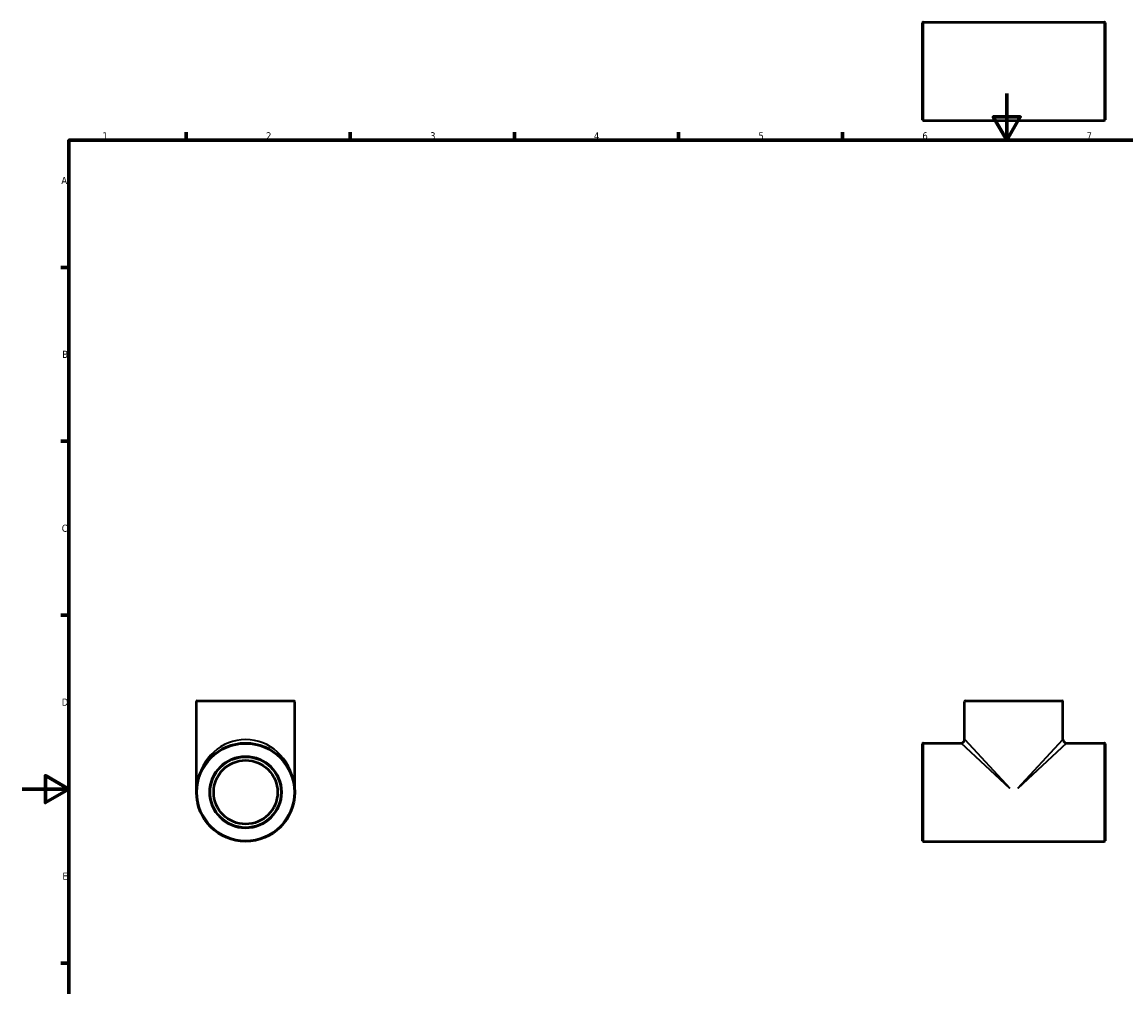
# Model space of a CAD drawing. Header units: millimetres. Extents: x 0 to 906, y -288 to 713.
# Tile 3 of 4: x 0 to 471, y 213 to 624. Entities that reach past the tile are written whole.
import ezdxf

# ---------------------------------------------------------------- set-up
doc = ezdxf.new("R2010")
doc.units = ezdxf.units.MM
for name, color, linetype, lineweight in [('Border (ANSI)', 7, 'Continuous', 70), ('Visible (ANSI)', 7, 'Continuous', 50), ('Visible Narrow (ANSI)', 7, 'Continuous', 35)]:
    doc.layers.add(name, color=color, linetype=linetype, lineweight=lineweight)
doc.styles.add('Note Text (ANSI)', font='tahoma.ttf')

# ---------------------------------------------------------------- blocks, each defined once
blk = doc.blocks.new('Borders Default Border')
at = {"layer": 'Border (ANSI)'}
for p, q in [((70.08, 574), (70.08, 577.45)), ((140.17, 574), (140.17, 577.45)), ((210.25, 574), (210.25, 577.45)), ((280.33, 574), (280.33, 577.45)), ((350.42, 574), (350.42, 577.45)), ((20, 519.75), (16.55, 519.75)), ((20, 445.5), (16.55, 445.5)), ((20, 371.25), (16.55, 371.25)), ((20, 222.75), (16.55, 222.75))]:
    blk.add_line(p, q, dxfattribs=at)
at = {"layer": 'Border (ANSI)', "flags": 128}
for points in [[(420.5, 594), (420.5, 574), (414.73, 584), (426.27, 584), (420.5, 574)], [(20, 20), (20, 574), (821, 574), (821, 20), (20, 20)], [(0, 297), (20, 297), (10, 302.77), (10, 291.23), (20, 297)]]:
    blk.add_lwpolyline(points, dxfattribs=at)
at = {"layer": 'Border (ANSI)', "char_height": 3.05, "attachment_point": 7, "style": 'Note Text (ANSI)'}
for s, insert in [('1', (34.35, 574.4)), ('2', (104.2, 574.4)), ('3', (174.26, 574.34)), ('4', (244.23, 574.4)), ('5', (314.48, 574.34)), ('6', (384.49, 574.34)), ('7', (454.6, 574.4)), ('A', (16.78, 555.35)), ('B', (17.15, 481.1)), ('C', (16.95, 406.8)), ('D', (16.96, 332.6)), ('E', (17.21, 258.35))]:
    blk.add_mtext(s, dxfattribs=dict(at, insert=insert))

msp = doc.modelspace()

# ---------------------------------------------------------------- linework, layer by layer
at = {"layer": 'Visible (ANSI)'}
for p, q in [((384.531, 582.785), (384.531, 624.179)), ((384.834, 624.482), (462.228, 624.482)), ((462.531, 624.179), (462.531, 582.785)), ((384.834, 582.482), (462.228, 582.482)), ((74.459, 295.677), (74.459, 334.374)), ((74.761, 334.677), (116.156, 334.677)), ((116.459, 295.677), (116.459, 334.374)), ((402.531, 318.192), (402.531, 334.374)), ((402.834, 334.677), (444.228, 334.677)), ((444.531, 318.192), (444.531, 334.374)), ((384.531, 274.98), (384.531, 316.374)), ((384.834, 316.677), (401.017, 316.677)), ((446.046, 316.677), (462.228, 316.677)), ((462.531, 316.374), (462.531, 274.98)), ((97.553, 310.677), (93.364, 310.677)), ((384.834, 274.677), (462.228, 274.677))]:
    msp.add_line(p, q, dxfattribs=at)
for radius in [21, 15.145, 13.631]:
    msp.add_circle((95.459, 295.677), radius, dxfattribs=at)
for centre, radius, start, end in [((384.834, 624.179), 0.303, 90, 180), ((462.228, 624.179), 0.303, 0, 90), ((384.834, 582.785), 0.303, 180, 270), ((462.228, 582.785), 0.303, 270, 0), ((74.761, 334.374), 0.303, 90, 180), ((116.156, 334.374), 0.303, 0, 90), ((402.834, 334.374), 0.303, 90, 180), ((444.228, 334.374), 0.303, 0, 90), ((384.834, 316.374), 0.303, 90, 180), ((401.017, 318.192), 1.515, 270, 0), ((446.046, 318.192), 1.515, 180, 270), ((462.228, 316.374), 0.303, 0, 90), ((384.834, 274.98), 0.303, 180, 270), ((462.228, 274.98), 0.303, 270, 0)]:
    msp.add_arc(centre, radius, start, end, dxfattribs=at)
at = {"layer": 'Visible Narrow (ANSI)'}
for p, q in [((384.834, 624.224), (384.834, 582.741)), ((462.228, 582.741), (462.228, 624.224)), ((116.2, 334.374), (74.717, 334.374)), ((444.273, 334.374), (402.79, 334.374)), ((384.834, 316.419), (384.834, 274.936)), ((421.765, 297.325), (401.086, 316.613)), ((402.596, 318.123), (421.884, 297.444)), ((425.179, 297.444), (444.466, 318.123)), ((445.976, 316.613), (425.298, 297.325)), ((462.228, 274.936), (462.228, 316.419))]:
    msp.add_line(p, q, dxfattribs=at)
for radius in [20.697, 15.448]:
    msp.add_circle((95.459, 295.677), radius, dxfattribs=at)
msp.add_ellipse((95.459, 295.677), major_axis=(0, 22.515), ratio=0.9327302, start_param=4.8694686, end_param=7.696902, dxfattribs=at)

# ---------------------------------------------------------------- block references
msp.add_blockref('Borders Default Border', (0, 0))

doc.saveas('drawing.dxf')
